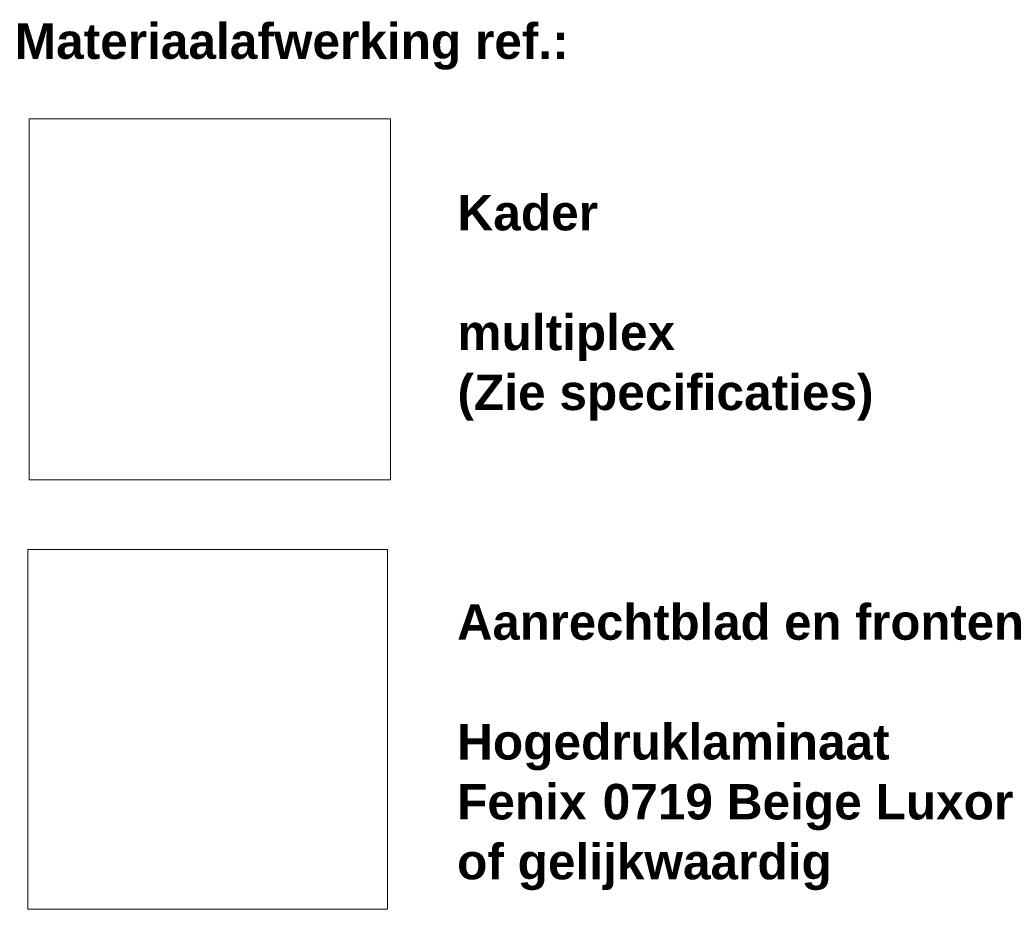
# Model space of a CAD drawing. Header units: millimetres. Extents: x -95449 to -59736, y -38642 to 27752.
# Tile 14 of 14: x -76663 to -71115, y 14358 to 19369. Entities that reach past the tile are written whole.
import ezdxf

# ---------------------------------------------------------------- set-up
doc = ezdxf.new("R2010")
doc.units = ezdxf.units.MM
doc.linetypes.add('Dash', pattern=[6.35, 3.175, -3.175])
doc.layers.add('A09-G--', color=8, linetype='Dash', lineweight=5)
doc.layers.add('A09-NT--4', color=7, linetype='Continuous', lineweight=5)
doc.styles.add('Arial_B', font='arialbd.ttf', dxfattribs={"height": 200})
picture_1 = doc.add_image_def('image1.jpg', size_in_pixel=(1021, 1021))
picture_2 = doc.add_image_def('image5.jpg', size_in_pixel=(4320, 4320))

msp = doc.modelspace()

# ---------------------------------------------------------------- texts
at = {"layer": 'A09-NT--4', "char_height": 200, "attachment_point": 1, "style": 'Arial_B', "bg_fill": 3, "box_fill_scale": 1.25, "bg_fill_color": 256, "bg_fill_true_color": 13158600, "bg_fill_transparency": 0}
for s, insert, width in [('Materiaalafwerking ref.:', (-76690.4, 19348.6), 3872.151), ('Kader', (-74196.4, 18382.6), 978.059), ('multiplex', (-74196.4, 17707.9), 1507.172), ('(Zie specificaties)', (-74196.4, 17370.5), 2886.075), ('Aanrechtblad en fronten', (-74198.6, 16076.6), 3968.353), ('Hogedruklaminaat', (-74198.6, 15401.9), 2998.311), ('Fenix ', (-74198.6, 15064.6), 994.093), ('0719 Beige Luxor ', (-73378.4, 15064.6), 2950.21), ('of gelijkwaardig', (-74198.6, 14727.2), 2613.501)]:
    msp.add_mtext(s, dxfattribs=dict(at, insert=insert, width=width))

# ---------------------------------------------------------------- pictures from other files: only their frames are drawn
at = {"layer": 'A09-G--'}
image = msp.add_image(picture_1, insert=(-76609.1, 16776.6), size_in_units=(2034.9, 2034.9), dxfattribs=at)
image.dxf.flags = 7
image = msp.add_image(picture_2, insert=(-76616.9, 14358.4), size_in_units=(2026.9, 2026.9), dxfattribs=at)
image.dxf.flags = 7

doc.saveas('drawing.dxf')
